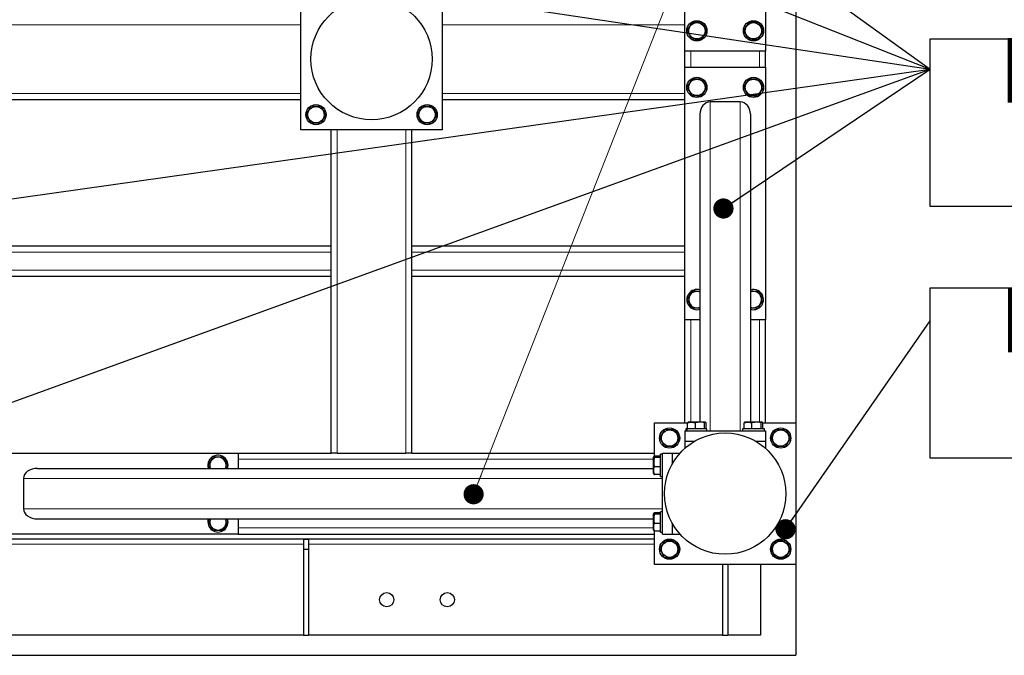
# Model space of a CAD drawing. Header units: millimetres. Extents: x 5 to 415, y 5 to 292.
# Tile 9 of 40: x 128 to 177, y 208 to 240. Entities that reach past the tile are written whole.
import ezdxf

# ---------------------------------------------------------------- set-up
doc = ezdxf.new("R2010")
doc.units = ezdxf.units.MM
doc.layers.add('NOTES', color=6, linetype='Continuous')
doc.layers.add('TRAIT-FORT', color=4, linetype='Continuous', lineweight=25)
doc.styles.add('SLDTEXTSTYLE1', font='TXT', dxfattribs={"width": 0.605})
doc.dimstyles.new('SLDDIMSTYLE6', dxfattribs={"dimtxt": 0.18, "dimasz": 1, "dimexe": 0, "dimexo": 0.0625, "dimgap": 0, "dimtad": 0, "dimtih": 1, "dimtoh": 1, "dimdec": 0, "dimrnd": 1e-09, "dimzin": 0, "dimdsep": 46, "dimtxsty": 'Standard', "dimblk1": 'DOT', "dimblk2": 'DOT', "dimsah": 1, "dimcen": 0.09, "dimadec": 0, "dimazin": 0, "dimtfac": 1, "dimtdec": 0, "dimtofl": 0, "dimtmove": 0, "dimatfit": 3, "dimldrblk": 'DOT', "dimfxl": 1, "dimfrac": 2, "dimtolj": 1, "dimtzin": 0, "dimarcsym": 0})

# ---------------------------------------------------------------- blocks, each defined once
blk = doc.blocks.new('_Dot')
at = {"color": 0, "linetype": 'ByBlock', "lineweight": -2}
blk.add_line((-0.5, 0), (-1, 0), dxfattribs=at)
at = {"color": 0, "linetype": 'ByBlock', "const_width": 0.5}
blk.add_lwpolyline([(-0.25, 0, 1), (0.25, 0, 1)], format="xyb", close=True, dxfattribs=at)
blk = doc.blocks.new('SW_NOTE_7')
at = {"layer": 'NOTES', "color": 0}
for p, q in [((0, -6.792), (0, 1.509)), ((0, 1.509), (26.667, 1.509)), ((26.667, 1.509), (26.667, -6.792)), ((26.667, -6.792), (0, -6.792))]:
    blk.add_line(p, q, dxfattribs=at)
at = {"layer": 'NOTES', "color": 0, "char_height": 3.2, "attachment_point": 2, "style": 'SLDTEXTSTYLE1'}
for s, insert in [('FAU-GRD6/7-04', (13.193, 1.553)), ('BRACON 2', (13.197, -2.647))]:
    blk.add_mtext(s, dxfattribs=dict(at, insert=insert))
blk = doc.blocks.new('SW_NOTE_12')
at = {"layer": 'NOTES', "color": 0}
for p, q in [((0, -6.792), (0, 1.635)), ((0, 1.635), (26.667, 1.635)), ((26.667, 1.635), (26.667, -6.792)), ((26.667, -6.792), (0, -6.792))]:
    blk.add_line(p, q, dxfattribs=at)
at = {"layer": 'NOTES', "color": 0, "char_height": 3.2, "attachment_point": 2, "style": 'SLDTEXTSTYLE1'}
for s, insert in [('FAU-GRD6/7-06', (13.205, 1.651)), ('POTEAU P2', (13.305, -2.549))]:
    blk.add_mtext(s, dxfattribs=dict(at, insert=insert))

msp = doc.modelspace()

# ---------------------------------------------------------------- linework, layer by layer
at = {"lineweight": 18}
for p, q in [((150.6165, 216.20334), (171.57233, 269.43396)), ((106.06571, 239.43433), (142.06571, 239.43433)), ((149.06571, 239.43433), (161.06571, 239.43433)), ((161.36571, 237.33433), (161.36571, 238.13433)), ((164.76571, 237.33433), (164.76571, 238.13433)), ((106.06571, 236.03433), (142.06571, 236.03433)), ((149.06571, 236.03433), (161.06571, 236.03433)), ((162.31571, 235.61416), (162.31571, 219.33433)), ((163.81571, 235.61416), (163.81571, 219.33433)), ((143.86571, 218.23433), (143.86571, 234.23433)), ((147.26571, 218.23433), (147.26571, 234.23433)), ((143.56571, 228.18433), (106.06571, 228.18433)), ((161.06571, 228.18433), (147.56571, 228.18433)), ((143.56571, 227.28433), (106.06571, 227.28433)), ((161.06571, 227.28433), (147.56571, 227.28433)), ((161.36571, 219.78433), (161.36571, 224.83433)), ((164.76571, 219.78433), (164.76571, 224.83433)), ((138.96571, 217.93433), (159.51571, 217.93433)), ((128.3394, 216.98433), (159.96571, 216.98433)), ((128.3394, 215.48433), (159.96571, 215.48433)), ((138.96571, 214.53433), (159.51571, 214.53433)), ((142.19071, 213.73433), (121.69071, 213.73433)), ((159.56571, 213.73433), (142.44071, 213.73433))]:
    msp.add_line(p, q, dxfattribs=at)
at = {"layer": 'TRAIT-FORT', "lineweight": 25}
for p, q in [((166.56571, 255.73433), (166.56571, 219.73433)), ((161.06571, 238.13433), (161.06571, 250.63433)), ((165.06571, 250.63433), (165.06571, 238.13433)), ((142.06571, 234.23433), (142.06571, 241.23433)), ((149.06571, 241.23433), (149.06571, 234.23433)), ((161.06571, 237.33433), (161.06571, 238.13433)), ((165.06571, 238.13433), (161.06571, 238.13433)), ((165.06571, 237.33433), (165.06571, 238.13433)), ((161.06571, 237.33433), (165.06571, 237.33433)), ((161.06571, 224.83433), (161.06571, 237.33433)), ((165.06571, 237.33433), (165.06571, 224.83433)), ((106.06571, 235.73433), (142.06571, 235.73433)), ((149.06571, 235.73433), (161.06571, 235.73433)), ((163.81571, 235.61416), (162.31571, 235.61416)), ((161.81571, 235.00377), (161.81571, 219.78433)), ((164.31571, 235.00377), (164.31571, 219.78433)), ((149.06571, 234.23433), (142.06571, 234.23433)), ((143.56571, 218.23433), (143.56571, 234.23433)), ((147.56571, 218.23433), (147.56571, 234.23433)), ((143.56571, 228.48433), (106.06571, 228.48433)), ((161.06571, 228.48433), (147.56571, 228.48433)), ((143.56571, 226.98433), (106.06571, 226.98433)), ((161.06571, 226.98433), (147.56571, 226.98433)), ((161.06571, 219.73433), (161.06571, 224.83433)), ((161.81571, 224.83433), (161.06571, 224.83433)), ((165.06571, 224.83433), (164.31571, 224.83433)), ((165.06571, 219.73433), (165.06571, 224.83433)), ((161.26196, 219.78433), (161.23488, 219.7687)), ((161.26196, 219.78433), (162.06946, 219.78433)), ((162.09653, 219.7687), (162.06946, 219.78433)), ((164.06196, 219.78433), (164.03488, 219.7687)), ((164.06196, 219.78433), (164.86946, 219.78433)), ((164.89653, 219.7687), (164.86946, 219.78433)), ((159.56571, 218.09139), (159.56571, 219.73433)), ((159.56571, 219.73433), (161.20865, 219.73433)), ((161.06571, 219.33433), (161.06571, 218.83433)), ((161.06571, 219.33433), (165.06571, 219.33433)), ((161.11571, 219.43433), (161.11571, 219.33433)), ((161.16571, 219.43433), (161.11571, 219.43433)), ((161.16571, 219.43433), (161.16571, 219.33433)), ((162.16571, 219.43433), (161.16571, 219.43433)), ((161.2085, 219.43433), (161.2085, 219.7341)), ((161.59153, 219.43433), (161.59153, 219.7341)), ((162.04874, 219.43433), (162.04874, 219.7341)), ((162.12291, 219.43433), (162.12291, 219.7341)), ((162.16571, 219.33433), (162.16571, 219.43433)), ((163.91571, 219.43433), (163.91571, 219.33433)), ((165.01571, 219.43433), (163.91571, 219.43433)), ((164.0085, 219.43433), (164.0085, 219.7341)), ((164.39153, 219.43433), (164.39153, 219.7341)), ((164.84874, 219.43433), (164.84874, 219.7341)), ((164.92277, 219.73433), (166.56571, 219.73433)), ((164.92291, 219.43433), (164.92291, 219.7341)), ((165.01571, 219.33433), (165.01571, 219.43433)), ((165.06571, 219.33433), (165.06571, 218.83433)), ((166.56571, 219.73433), (166.56571, 212.73433)), ((161.06571, 218.83433), (161.56904, 218.83433)), ((161.06571, 218.83433), (161.06571, 218.4704)), ((164.56237, 218.83433), (165.06571, 218.83433)), ((165.06571, 218.83433), (165.06571, 218.4704)), ((126.46571, 218.23433), (138.96571, 218.23433)), ((138.96571, 218.23433), (143.56571, 218.23433)), ((138.96571, 218.23433), (138.96571, 217.48433)), ((143.86571, 218.23433), (143.56571, 218.23433)), ((143.86571, 218.23433), (147.26571, 218.23433)), ((147.56571, 218.23433), (147.26571, 218.23433)), ((147.56571, 218.23433), (159.56571, 218.23433)), ((159.53134, 218.06516), (159.51571, 218.03808)), ((159.51571, 217.23058), (159.51571, 218.03808)), ((159.86571, 218.09154), (159.56594, 218.09154)), ((159.86571, 218.01736), (159.56594, 218.01736)), ((159.96571, 218.18433), (159.86571, 218.18433)), ((159.86571, 217.08433), (159.86571, 218.18433)), ((159.96571, 214.23433), (159.96571, 218.23433)), ((159.96571, 218.23433), (160.46571, 218.23433)), ((160.46571, 217.73099), (160.46571, 218.23433)), ((160.46571, 218.23433), (160.82964, 218.23433)), ((129.03448, 217.48433), (159.51571, 217.48433)), ((137.47517, 217.64874), (137.56376, 217.48433)), ((159.86571, 217.56015), (159.56594, 217.56015)), ((128.3394, 216.98433), (128.3394, 215.48433)), ((159.51571, 217.23058), (159.53134, 217.2035)), ((159.86571, 217.17713), (159.56594, 217.17713)), ((159.86571, 217.08433), (159.96571, 217.08433)), ((129.03448, 214.98433), (159.51571, 214.98433)), ((138.96571, 214.98433), (138.96571, 214.23433)), ((159.53134, 215.26516), (159.51571, 215.23808)), ((159.51571, 214.43058), (159.51571, 215.23808)), ((159.86571, 215.29154), (159.56594, 215.29154)), ((159.86571, 215.21736), (159.56594, 215.21736)), ((159.96571, 215.33433), (159.86571, 215.33433)), ((159.86571, 214.33433), (159.86571, 215.33433)), ((159.51571, 214.43058), (159.53134, 214.4035)), ((159.86571, 214.76015), (159.56594, 214.76015)), ((160.46571, 214.23433), (160.46571, 214.73767)), ((159.56571, 213.98433), (107.56571, 213.98433)), ((138.96571, 214.23433), (126.46571, 214.23433)), ((138.96571, 214.23433), (159.56571, 214.23433)), ((142.19071, 213.98433), (142.44071, 213.98433)), ((142.19071, 213.98433), (142.19071, 213.48433)), ((142.44071, 213.98433), (142.44071, 213.48433)), ((159.56571, 212.73433), (159.56571, 214.37727)), ((159.86571, 214.37713), (159.56594, 214.37713)), ((159.86571, 214.33433), (159.96571, 214.33433)), ((159.96571, 214.23433), (160.46571, 214.23433)), ((160.46571, 214.23433), (160.82964, 214.23433)), ((142.19071, 213.48433), (142.19071, 209.23433)), ((142.19071, 213.48433), (142.44071, 213.48433)), ((142.44071, 213.48433), (142.44071, 209.23433)), ((166.56571, 212.73433), (159.56571, 212.73433)), ((162.94071, 212.73433), (162.94071, 209.23433)), ((163.19071, 212.73433), (163.19071, 209.23433)), ((164.81571, 212.73433), (164.81571, 209.23433)), ((166.56571, 212.73433), (166.56571, 208.23433)), ((142.19071, 209.23433), (121.69071, 209.23433)), ((142.19071, 209.23433), (142.44071, 209.23433)), ((162.94071, 209.23433), (142.44071, 209.23433)), ((162.94071, 209.23433), (163.19071, 209.23433)), ((164.81571, 209.23433), (163.19071, 209.23433)), ((104.06576, 208.23433), (166.56571, 208.23433))]:
    msp.add_line(p, q, dxfattribs=at)
for centre, radius in [((145.56571, 237.73433), 3), ((161.66571, 239.13433), 0.5), ((161.66571, 239.13433), 0.40375), ((164.46571, 239.13433), 0.5), ((164.46571, 239.13433), 0.40375), ((161.66571, 236.33433), 0.5), ((164.46571, 236.33433), 0.5), ((161.66571, 236.33433), 0.40375), ((164.46571, 236.33433), 0.40375), ((142.81571, 234.98433), 0.5), ((142.81571, 234.98433), 0.40375), ((148.31571, 234.98433), 0.5), ((148.31571, 234.98433), 0.40375), ((160.31571, 218.98433), 0.5), ((160.31571, 218.98433), 0.40375), ((165.81571, 218.98433), 0.5), ((165.81571, 218.98433), 0.40375), ((163.06571, 216.23433), 3), ((160.31571, 213.48433), 0.5), ((165.81571, 213.48433), 0.5), ((160.31571, 213.48433), 0.40375), ((165.81571, 213.48433), 0.40375), ((146.31571, 210.98433), 0.35), ((149.31571, 210.98433), 0.35)]:
    msp.add_circle(centre, radius, dxfattribs=at)
for centre, radius, start, end in [((161.66571, 225.83433), 0.5, 72.542397, 287.457603), ((161.66571, 225.83433), 0.40375, 68.190793, 291.809207), ((164.46571, 225.83433), 0.5, 20.26999, 107.457603), ((164.46571, 225.83433), 0.40375, 28.317532, 111.809207), ((164.46571, 225.83433), 0.40375, 248.190793, 28.317532), ((164.46571, 225.83433), 0.5, 252.542397, 20.26999), ((137.96571, 217.63433), 0.5, 20.26999, 197.457603), ((137.96571, 217.63433), 0.40375, 28.317532, 201.809207), ((137.96571, 217.63433), 0.40375, 338.190793, 28.317532), ((137.96571, 217.63433), 0.5, 342.542397, 20.26999), ((137.96571, 214.83433), 0.5, 162.542397, 17.457603), ((137.96571, 214.83433), 0.40375, 158.190793, 21.809207)]:
    msp.add_arc(centre, radius, start, end, dxfattribs=at)
for centre, major_axis, ratio, start_param, end_param in [((162.31571, 235.00377), (0, -0.61039), 0.81915204, 3.14159265, 4.71238898), ((163.81571, 235.00377), (0, -0.61039), 0.81915204, 1.57079633, 3.14159265), ((129.03448, 216.98433), (0.69508, 0), 0.7193398, 1.57079633, 3.14159265), ((129.03448, 215.48433), (0.69508, 0), 0.7193398, 3.14159265, 4.71238898)]:
    msp.add_ellipse(centre, major_axis=major_axis, ratio=ratio, start_param=start_param, end_param=end_param, dxfattribs=at)
for points, knots in [([(161.43292, 239.56635), (161.41055, 239.53011), (161.36532, 239.45683), (161.29831, 239.34826), (161.23426, 239.24447), (161.19499, 239.18084), (161.17517, 239.14874)], [0, 0, 0, 0, 0.26460494, 0.53494775, 0.76534313, 1, 1, 1, 1]), ([(161.43292, 239.56635), (161.47549, 239.5651), (161.56157, 239.56257), (161.6891, 239.55883), (161.811, 239.55525), (161.88574, 239.55305), (161.92345, 239.55194)], [0, 0, 0, 0, 0.26460494, 0.53494775, 0.76534313, 1, 1, 1, 1]), ([(161.92345, 239.55194), (161.95307, 239.49698), (162.00206, 239.40607), (162.0731, 239.27422), (162.1209, 239.18551), (162.14839, 239.13449), (162.15624, 239.11992)], [0, 0, 0, 0, 0.385549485, 0.637641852, 0.896546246, 1, 1, 1, 1]), ([(164.23292, 239.56635), (164.21055, 239.53011), (164.16532, 239.45683), (164.09831, 239.34826), (164.03426, 239.24447), (163.99499, 239.18084), (163.97517, 239.14874)], [0, 0, 0, 0, 0.26460494, 0.53494775, 0.76534313, 1, 1, 1, 1]), ([(164.23292, 239.56635), (164.27549, 239.5651), (164.36157, 239.56257), (164.4891, 239.55883), (164.611, 239.55525), (164.68574, 239.55305), (164.72345, 239.55194)], [0, 0, 0, 0, 0.26460494, 0.53494775, 0.76534313, 1, 1, 1, 1]), ([(164.72345, 239.55194), (164.75307, 239.49698), (164.80206, 239.40607), (164.8731, 239.27422), (164.9209, 239.18551), (164.94839, 239.13449), (164.95624, 239.11992)], [0, 0, 0, 0, 0.385549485, 0.637641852, 0.896546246, 1, 1, 1, 1]), ([(161.17517, 239.14874), (161.20479, 239.09377), (161.25377, 239.00287), (161.32482, 238.87101), (161.37262, 238.78231), (161.40011, 238.73128), (161.40796, 238.71672)], [0, 0, 0, 0, 0.38554949, 0.63764185, 0.89654625, 1, 1, 1, 1]), ([(161.8985, 238.70231), (161.92087, 238.73856), (161.96609, 238.81183), (162.0331, 238.9204), (162.09716, 239.02419), (162.13643, 239.08782), (162.15624, 239.11992)], [0, 0, 0, 0, 0.26460494, 0.53494775, 0.76534313, 1, 1, 1, 1]), ([(163.97517, 239.14874), (164.00479, 239.09377), (164.05377, 239.00287), (164.12482, 238.87101), (164.17262, 238.78231), (164.20011, 238.73128), (164.20796, 238.71672)], [0, 0, 0, 0, 0.38554949, 0.63764185, 0.89654625, 1, 1, 1, 1]), ([(164.6985, 238.70231), (164.72087, 238.73856), (164.76609, 238.81183), (164.8331, 238.9204), (164.89716, 239.02419), (164.93643, 239.08782), (164.95624, 239.11992)], [0, 0, 0, 0, 0.26460494, 0.53494775, 0.76534313, 1, 1, 1, 1]), ([(161.8985, 238.70231), (161.85592, 238.70356), (161.76985, 238.70609), (161.64232, 238.70983), (161.52041, 238.71342), (161.44567, 238.71561), (161.40796, 238.71672)], [0, 0, 0, 0, 0.264604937, 0.534947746, 0.765343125, 1, 1, 1, 1]), ([(164.6985, 238.70231), (164.65592, 238.70356), (164.56985, 238.70609), (164.44232, 238.70983), (164.32041, 238.71342), (164.24567, 238.71561), (164.20796, 238.71672)], [0, 0, 0, 0, 0.264604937, 0.534947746, 0.765343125, 1, 1, 1, 1]), ([(161.43292, 236.76635), (161.41055, 236.73011), (161.36532, 236.65683), (161.29831, 236.54826), (161.23426, 236.44447), (161.19499, 236.38084), (161.17517, 236.34874)], [0, 0, 0, 0, 0.26460494, 0.53494775, 0.76534313, 1, 1, 1, 1]), ([(161.17517, 236.34874), (161.20479, 236.29377), (161.25377, 236.20287), (161.32482, 236.07101), (161.37262, 235.98231), (161.40011, 235.93128), (161.40796, 235.91672)], [0, 0, 0, 0, 0.38554949, 0.63764185, 0.89654625, 1, 1, 1, 1]), ([(161.43292, 236.76635), (161.47549, 236.7651), (161.56157, 236.76257), (161.6891, 236.75883), (161.811, 236.75525), (161.88574, 236.75305), (161.92345, 236.75194)], [0, 0, 0, 0, 0.26460494, 0.53494775, 0.76534313, 1, 1, 1, 1]), ([(161.92345, 236.75194), (161.95307, 236.69698), (162.00206, 236.60607), (162.0731, 236.47422), (162.1209, 236.38551), (162.14839, 236.33449), (162.15624, 236.31992)], [0, 0, 0, 0, 0.385549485, 0.637641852, 0.896546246, 1, 1, 1, 1]), ([(164.23292, 236.76635), (164.21055, 236.73011), (164.16532, 236.65683), (164.09831, 236.54826), (164.03426, 236.44447), (163.99499, 236.38084), (163.97517, 236.34874)], [0, 0, 0, 0, 0.26460494, 0.53494775, 0.76534313, 1, 1, 1, 1]), ([(163.97517, 236.34874), (164.00479, 236.29377), (164.05377, 236.20287), (164.12482, 236.07101), (164.17262, 235.98231), (164.20011, 235.93128), (164.20796, 235.91672)], [0, 0, 0, 0, 0.38554949, 0.63764185, 0.89654625, 1, 1, 1, 1]), ([(164.23292, 236.76635), (164.27549, 236.7651), (164.36157, 236.76257), (164.4891, 236.75883), (164.611, 236.75525), (164.68574, 236.75305), (164.72345, 236.75194)], [0, 0, 0, 0, 0.26460494, 0.53494775, 0.76534313, 1, 1, 1, 1]), ([(164.72345, 236.75194), (164.75307, 236.69698), (164.80206, 236.60607), (164.8731, 236.47422), (164.9209, 236.38551), (164.94839, 236.33449), (164.95624, 236.31992)], [0, 0, 0, 0, 0.385549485, 0.637641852, 0.896546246, 1, 1, 1, 1]), ([(161.8985, 235.90231), (161.85592, 235.90356), (161.76985, 235.90609), (161.64232, 235.90983), (161.52041, 235.91342), (161.44567, 235.91561), (161.40796, 235.91672)], [0, 0, 0, 0, 0.264604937, 0.534947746, 0.765343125, 1, 1, 1, 1]), ([(161.8985, 235.90231), (161.92087, 235.93856), (161.96609, 236.01183), (162.0331, 236.1204), (162.09716, 236.22419), (162.13643, 236.28782), (162.15624, 236.31992)], [0, 0, 0, 0, 0.26460494, 0.53494775, 0.76534313, 1, 1, 1, 1]), ([(164.6985, 235.90231), (164.65592, 235.90356), (164.56985, 235.90609), (164.44232, 235.90983), (164.32041, 235.91342), (164.24567, 235.91561), (164.20796, 235.91672)], [0, 0, 0, 0, 0.264604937, 0.534947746, 0.765343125, 1, 1, 1, 1]), ([(164.6985, 235.90231), (164.72087, 235.93856), (164.76609, 236.01183), (164.8331, 236.1204), (164.89716, 236.22419), (164.93643, 236.28782), (164.95624, 236.31992)], [0, 0, 0, 0, 0.26460494, 0.53494775, 0.76534313, 1, 1, 1, 1]), ([(142.58292, 235.41635), (142.56055, 235.38011), (142.51532, 235.30683), (142.44831, 235.19826), (142.38426, 235.09447), (142.34499, 235.03084), (142.32517, 234.99874)], [0, 0, 0, 0, 0.26460494, 0.53494775, 0.76534313, 1, 1, 1, 1]), ([(142.58292, 235.41635), (142.62549, 235.4151), (142.71157, 235.41257), (142.8391, 235.40883), (142.961, 235.40525), (143.03574, 235.40305), (143.07345, 235.40194)], [0, 0, 0, 0, 0.26460494, 0.53494775, 0.76534313, 1, 1, 1, 1]), ([(143.07345, 235.40194), (143.10307, 235.34698), (143.15206, 235.25607), (143.2231, 235.12422), (143.2709, 235.03551), (143.29839, 234.98449), (143.30624, 234.96992)], [0, 0, 0, 0, 0.385549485, 0.637641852, 0.896546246, 1, 1, 1, 1]), ([(148.08292, 235.41635), (148.06055, 235.38011), (148.01532, 235.30683), (147.94831, 235.19826), (147.88426, 235.09447), (147.84499, 235.03084), (147.82517, 234.99874)], [0, 0, 0, 0, 0.26460494, 0.53494775, 0.76534313, 1, 1, 1, 1]), ([(148.08292, 235.41635), (148.12549, 235.4151), (148.21157, 235.41257), (148.3391, 235.40883), (148.461, 235.40525), (148.53574, 235.40305), (148.57345, 235.40194)], [0, 0, 0, 0, 0.26460494, 0.53494775, 0.76534313, 1, 1, 1, 1]), ([(148.57345, 235.40194), (148.60307, 235.34698), (148.65206, 235.25607), (148.7231, 235.12422), (148.7709, 235.03551), (148.79839, 234.98449), (148.80624, 234.96992)], [0, 0, 0, 0, 0.385549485, 0.637641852, 0.896546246, 1, 1, 1, 1]), ([(142.32517, 234.99874), (142.35479, 234.94377), (142.40377, 234.85287), (142.47482, 234.72101), (142.52262, 234.63231), (142.55011, 234.58128), (142.55796, 234.56672)], [0, 0, 0, 0, 0.38554949, 0.63764185, 0.89654625, 1, 1, 1, 1]), ([(143.0485, 234.55231), (143.07087, 234.58856), (143.11609, 234.66183), (143.1831, 234.7704), (143.24716, 234.87419), (143.28643, 234.93782), (143.30624, 234.96992)], [0, 0, 0, 0, 0.26460494, 0.53494775, 0.76534313, 1, 1, 1, 1]), ([(147.82517, 234.99874), (147.85479, 234.94377), (147.90377, 234.85287), (147.97482, 234.72101), (148.02262, 234.63231), (148.05011, 234.58128), (148.05796, 234.56672)], [0, 0, 0, 0, 0.38554949, 0.63764185, 0.89654625, 1, 1, 1, 1]), ([(148.5485, 234.55231), (148.57087, 234.58856), (148.61609, 234.66183), (148.6831, 234.7704), (148.74716, 234.87419), (148.78643, 234.93782), (148.80624, 234.96992)], [0, 0, 0, 0, 0.26460494, 0.53494775, 0.76534313, 1, 1, 1, 1]), ([(143.0485, 234.55231), (143.00592, 234.55356), (142.91985, 234.55609), (142.79232, 234.55983), (142.67041, 234.56342), (142.59567, 234.56561), (142.55796, 234.56672)], [0, 0, 0, 0, 0.264604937, 0.534947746, 0.765343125, 1, 1, 1, 1]), ([(148.5485, 234.55231), (148.50592, 234.55356), (148.41985, 234.55609), (148.29232, 234.55983), (148.17041, 234.56342), (148.09567, 234.56561), (148.05796, 234.56672)], [0, 0, 0, 0, 0.264604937, 0.534947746, 0.765343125, 1, 1, 1, 1]), ([(161.43292, 226.26635), (161.41055, 226.23011), (161.36532, 226.15683), (161.29831, 226.04826), (161.23426, 225.94447), (161.19499, 225.88084), (161.17517, 225.84874)], [0, 0, 0, 0, 0.26460494, 0.53494775, 0.76534313, 1, 1, 1, 1]), ([(161.43292, 226.26635), (161.47551, 226.2651), (161.56162, 226.26257), (161.6889, 226.25883), (161.77452, 226.25632), (161.81371, 226.25517), (161.81571, 226.25511)], [0, 0, 0, 0, 0.340241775, 0.687861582, 0.984115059, 1, 1, 1, 1]), ([(164.31571, 226.26392), (164.33089, 226.26347), (164.38968, 226.26175), (164.48919, 226.25882), (164.61098, 226.25525), (164.68574, 226.25305), (164.72345, 226.25194)], [0, 0, 0, 0, 0.11343442, 0.43934989, 0.71710619, 1, 1, 1, 1]), ([(164.72345, 226.25194), (164.75307, 226.19698), (164.80206, 226.10607), (164.8731, 225.97422), (164.9209, 225.88551), (164.94839, 225.83449), (164.95624, 225.81992)], [0, 0, 0, 0, 0.385549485, 0.637641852, 0.896546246, 1, 1, 1, 1]), ([(161.17517, 225.84874), (161.20479, 225.79377), (161.25377, 225.70287), (161.32482, 225.57101), (161.37262, 225.48231), (161.40011, 225.43128), (161.40796, 225.41672)], [0, 0, 0, 0, 0.38554949, 0.63764185, 0.89654625, 1, 1, 1, 1]), ([(164.6985, 225.40231), (164.72087, 225.43856), (164.76609, 225.51183), (164.8331, 225.6204), (164.89716, 225.72419), (164.93643, 225.78782), (164.95624, 225.81992)], [0, 0, 0, 0, 0.26460494, 0.53494775, 0.76534313, 1, 1, 1, 1]), ([(161.81571, 225.40474), (161.80053, 225.40519), (161.74173, 225.40691), (161.64223, 225.40984), (161.52043, 225.41341), (161.44568, 225.41561), (161.40796, 225.41672)], [0, 0, 0, 0, 0.11343442, 0.43934989, 0.71710619, 1, 1, 1, 1]), ([(164.6985, 225.40231), (164.65591, 225.40356), (164.5698, 225.40609), (164.44251, 225.40983), (164.3569, 225.41234), (164.3177, 225.41349), (164.31571, 225.41355)], [0, 0, 0, 0, 0.34024178, 0.68786158, 0.98411506, 1, 1, 1, 1]), ([(161.2085, 219.7341), (161.25724, 219.74929), (161.33783, 219.77441), (161.45473, 219.77208), (161.53338, 219.75463), (161.57862, 219.73866), (161.59153, 219.7341)], [0, 0, 0, 0, 0.38554949, 0.63764185, 0.89654625, 1, 1, 1, 1]), ([(161.23577, 219.76716), (161.2324, 219.76548), (161.22315, 219.76088), (161.2142, 219.74451), (161.2085, 219.7341)], [0, 0, 0, 0, 0.36430472, 1, 1, 1, 1]), ([(162.04874, 219.7341), (162.00905, 219.74507), (161.92883, 219.76723), (161.80996, 219.77534), (161.69634, 219.76344), (161.62668, 219.74394), (161.59153, 219.7341)], [0, 0, 0, 0, 0.26460494, 0.53494775, 0.76534313, 1, 1, 1, 1]), ([(162.04874, 219.7341), (162.05517, 219.74507), (162.06819, 219.76723), (162.08747, 219.77534), (162.10591, 219.76344), (162.11721, 219.74394), (162.12291, 219.7341)], [0, 0, 0, 0, 0.26460494, 0.53494775, 0.76534313, 1, 1, 1, 1]), ([(164.0085, 219.7341), (164.05724, 219.74929), (164.13783, 219.77441), (164.25473, 219.77208), (164.33338, 219.75463), (164.37862, 219.73866), (164.39153, 219.7341)], [0, 0, 0, 0, 0.38554949, 0.63764185, 0.89654625, 1, 1, 1, 1]), ([(164.03577, 219.76716), (164.0324, 219.76548), (164.02315, 219.76088), (164.0142, 219.74451), (164.0085, 219.7341)], [0, 0, 0, 0, 0.36430472, 1, 1, 1, 1]), ([(164.84874, 219.7341), (164.80905, 219.74507), (164.72883, 219.76723), (164.60996, 219.77534), (164.49634, 219.76344), (164.42668, 219.74394), (164.39153, 219.7341)], [0, 0, 0, 0, 0.26460494, 0.53494775, 0.76534313, 1, 1, 1, 1]), ([(164.84874, 219.7341), (164.85517, 219.74507), (164.86819, 219.76723), (164.88747, 219.77534), (164.90591, 219.76344), (164.91721, 219.74394), (164.92291, 219.7341)], [0, 0, 0, 0, 0.26460494, 0.53494775, 0.76534313, 1, 1, 1, 1]), ([(160.08292, 219.41635), (160.06055, 219.38011), (160.01532, 219.30683), (159.94831, 219.19826), (159.88426, 219.09447), (159.84499, 219.03084), (159.82517, 218.99874)], [0, 0, 0, 0, 0.26460494, 0.53494775, 0.76534313, 1, 1, 1, 1]), ([(160.08292, 219.41635), (160.12549, 219.4151), (160.21157, 219.41257), (160.3391, 219.40883), (160.461, 219.40525), (160.53574, 219.40305), (160.57345, 219.40194)], [0, 0, 0, 0, 0.26460494, 0.53494775, 0.76534313, 1, 1, 1, 1]), ([(160.57345, 219.40194), (160.60307, 219.34698), (160.65206, 219.25607), (160.7231, 219.12422), (160.7709, 219.03551), (160.79839, 218.98449), (160.80624, 218.96992)], [0, 0, 0, 0, 0.385549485, 0.637641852, 0.896546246, 1, 1, 1, 1]), ([(165.58292, 219.41635), (165.56055, 219.38011), (165.51532, 219.30683), (165.44831, 219.19826), (165.38426, 219.09447), (165.34499, 219.03084), (165.32517, 218.99874)], [0, 0, 0, 0, 0.26460494, 0.53494775, 0.76534313, 1, 1, 1, 1]), ([(165.58292, 219.41635), (165.62549, 219.4151), (165.71157, 219.41257), (165.8391, 219.40883), (165.961, 219.40525), (166.03574, 219.40305), (166.07345, 219.40194)], [0, 0, 0, 0, 0.26460494, 0.53494775, 0.76534313, 1, 1, 1, 1]), ([(166.07345, 219.40194), (166.10307, 219.34698), (166.15206, 219.25607), (166.2231, 219.12422), (166.2709, 219.03551), (166.29839, 218.98449), (166.30624, 218.96992)], [0, 0, 0, 0, 0.385549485, 0.637641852, 0.896546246, 1, 1, 1, 1]), ([(159.82517, 218.99874), (159.85479, 218.94377), (159.90377, 218.85287), (159.97482, 218.72101), (160.02262, 218.63231), (160.05011, 218.58128), (160.05796, 218.56672)], [0, 0, 0, 0, 0.38554949, 0.63764185, 0.89654625, 1, 1, 1, 1]), ([(160.5485, 218.55231), (160.57087, 218.58856), (160.61609, 218.66183), (160.6831, 218.7704), (160.74716, 218.87419), (160.78643, 218.93782), (160.80624, 218.96992)], [0, 0, 0, 0, 0.26460494, 0.53494775, 0.76534313, 1, 1, 1, 1]), ([(165.32517, 218.99874), (165.35479, 218.94377), (165.40377, 218.85287), (165.47482, 218.72101), (165.52262, 218.63231), (165.55011, 218.58128), (165.55796, 218.56672)], [0, 0, 0, 0, 0.38554949, 0.63764185, 0.89654625, 1, 1, 1, 1]), ([(166.0485, 218.55231), (166.07087, 218.58856), (166.11609, 218.66183), (166.1831, 218.7704), (166.24716, 218.87419), (166.28643, 218.93782), (166.30624, 218.96992)], [0, 0, 0, 0, 0.26460494, 0.53494775, 0.76534313, 1, 1, 1, 1]), ([(160.5485, 218.55231), (160.50592, 218.55356), (160.41985, 218.55609), (160.29232, 218.55983), (160.17041, 218.56342), (160.09567, 218.56561), (160.05796, 218.56672)], [0, 0, 0, 0, 0.264604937, 0.534947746, 0.765343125, 1, 1, 1, 1]), ([(166.0485, 218.55231), (166.00592, 218.55356), (165.91985, 218.55609), (165.79232, 218.55983), (165.67041, 218.56342), (165.59567, 218.56561), (165.55796, 218.56672)], [0, 0, 0, 0, 0.264604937, 0.534947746, 0.765343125, 1, 1, 1, 1]), ([(137.73292, 218.06635), (137.71055, 218.03011), (137.66532, 217.95683), (137.59831, 217.84826), (137.53426, 217.74447), (137.49499, 217.68084), (137.47517, 217.64874)], [0, 0, 0, 0, 0.26460494, 0.53494775, 0.76534313, 1, 1, 1, 1]), ([(137.73292, 218.06635), (137.77549, 218.0651), (137.86157, 218.06257), (137.9891, 218.05883), (138.111, 218.05525), (138.18574, 218.05305), (138.22345, 218.05194)], [0, 0, 0, 0, 0.26460494, 0.53494775, 0.76534313, 1, 1, 1, 1]), ([(138.22345, 218.05194), (138.25307, 217.99698), (138.30206, 217.90607), (138.3731, 217.77422), (138.4209, 217.68551), (138.44839, 217.63449), (138.45624, 217.61992)], [0, 0, 0, 0, 0.385549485, 0.637641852, 0.896546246, 1, 1, 1, 1]), ([(159.56594, 218.01736), (159.55497, 218.0238), (159.53281, 218.03681), (159.5247, 218.0561), (159.5366, 218.07453), (159.5561, 218.08583), (159.56594, 218.09154)], [0, 0, 0, 0, 0.26460494, 0.53494775, 0.76534313, 1, 1, 1, 1]), ([(159.56594, 218.01736), (159.55497, 217.97768), (159.53281, 217.89745), (159.5247, 217.77859), (159.5366, 217.66496), (159.5561, 217.5953), (159.56594, 217.56015)], [0, 0, 0, 0, 0.26460494, 0.53494775, 0.76534313, 1, 1, 1, 1]), ([(138.37256, 217.48433), (138.38056, 217.49729), (138.40897, 217.54333), (138.43648, 217.5879), (138.45624, 217.61992)], [0, 0, 0, 0, 0.28153308, 1, 1, 1, 1]), ([(159.56594, 217.17713), (159.55075, 217.22586), (159.52563, 217.30646), (159.52796, 217.42336), (159.5454, 217.502), (159.56138, 217.54724), (159.56594, 217.56015)], [0, 0, 0, 0, 0.38554949, 0.63764185, 0.89654625, 1, 1, 1, 1]), ([(159.53288, 217.20439), (159.53456, 217.20102), (159.53915, 217.19177), (159.55553, 217.18282), (159.56594, 217.17713)], [0, 0, 0, 0, 0.36430472, 1, 1, 1, 1]), ([(137.55886, 214.98433), (137.55086, 214.97137), (137.52245, 214.92534), (137.49494, 214.88076), (137.47517, 214.84874)], [0, 0, 0, 0, 0.28153308, 1, 1, 1, 1]), ([(138.36765, 214.98433), (138.36923, 214.9814), (138.39119, 214.94066), (138.4209, 214.88552), (138.44839, 214.83449), (138.45624, 214.81992)], [0, 0, 0, 0, 0.05239143, 0.72945644, 1, 1, 1, 1]), ([(159.56594, 215.21736), (159.55497, 215.2238), (159.53281, 215.23681), (159.5247, 215.2561), (159.5366, 215.27453), (159.5561, 215.28583), (159.56594, 215.29154)], [0, 0, 0, 0, 0.26460494, 0.53494775, 0.76534313, 1, 1, 1, 1]), ([(159.56594, 215.21736), (159.55497, 215.17768), (159.53281, 215.09745), (159.5247, 214.97859), (159.5366, 214.86496), (159.5561, 214.7953), (159.56594, 214.76015)], [0, 0, 0, 0, 0.26460494, 0.53494775, 0.76534313, 1, 1, 1, 1]), ([(137.47517, 214.84874), (137.50479, 214.79377), (137.55377, 214.70287), (137.62482, 214.57101), (137.67262, 214.48231), (137.70011, 214.43128), (137.70796, 214.41672)], [0, 0, 0, 0, 0.38554949, 0.63764185, 0.89654625, 1, 1, 1, 1]), ([(138.1985, 214.40231), (138.15592, 214.40356), (138.06985, 214.40609), (137.94232, 214.40983), (137.82041, 214.41342), (137.74567, 214.41561), (137.70796, 214.41672)], [0, 0, 0, 0, 0.264604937, 0.534947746, 0.765343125, 1, 1, 1, 1]), ([(138.1985, 214.40231), (138.22087, 214.43856), (138.26609, 214.51183), (138.3331, 214.6204), (138.39716, 214.72419), (138.43643, 214.78782), (138.45624, 214.81992)], [0, 0, 0, 0, 0.26460494, 0.53494775, 0.76534313, 1, 1, 1, 1]), ([(159.56594, 214.37713), (159.55075, 214.42586), (159.52563, 214.50646), (159.52796, 214.62336), (159.5454, 214.702), (159.56138, 214.74724), (159.56594, 214.76015)], [0, 0, 0, 0, 0.38554949, 0.63764185, 0.89654625, 1, 1, 1, 1]), ([(159.53288, 214.40439), (159.53456, 214.40102), (159.53915, 214.39177), (159.55553, 214.38282), (159.56594, 214.37713)], [0, 0, 0, 0, 0.36430472, 1, 1, 1, 1]), ([(160.08292, 213.91635), (160.06055, 213.88011), (160.01532, 213.80683), (159.94831, 213.69826), (159.88426, 213.59447), (159.84499, 213.53084), (159.82517, 213.49874)], [0, 0, 0, 0, 0.26460494, 0.53494775, 0.76534313, 1, 1, 1, 1]), ([(160.08292, 213.91635), (160.12549, 213.9151), (160.21157, 213.91257), (160.3391, 213.90883), (160.461, 213.90525), (160.53574, 213.90305), (160.57345, 213.90194)], [0, 0, 0, 0, 0.26460494, 0.53494775, 0.76534313, 1, 1, 1, 1]), ([(165.58292, 213.91635), (165.56055, 213.88011), (165.51532, 213.80683), (165.44831, 213.69826), (165.38426, 213.59447), (165.34499, 213.53084), (165.32517, 213.49874)], [0, 0, 0, 0, 0.26460494, 0.53494775, 0.76534313, 1, 1, 1, 1]), ([(165.58292, 213.91635), (165.62549, 213.9151), (165.71157, 213.91257), (165.8391, 213.90883), (165.961, 213.90525), (166.03574, 213.90305), (166.07345, 213.90194)], [0, 0, 0, 0, 0.26460494, 0.53494775, 0.76534313, 1, 1, 1, 1]), ([(159.82517, 213.49874), (159.85479, 213.44377), (159.90377, 213.35287), (159.97482, 213.22101), (160.02262, 213.13231), (160.05011, 213.08128), (160.05796, 213.06672)], [0, 0, 0, 0, 0.38554949, 0.63764185, 0.89654625, 1, 1, 1, 1]), ([(160.5485, 213.05231), (160.57087, 213.08856), (160.61609, 213.16183), (160.6831, 213.2704), (160.74716, 213.37419), (160.78643, 213.43782), (160.80624, 213.46992)], [0, 0, 0, 0, 0.26460494, 0.53494775, 0.76534313, 1, 1, 1, 1]), ([(160.57345, 213.90194), (160.60307, 213.84698), (160.65206, 213.75607), (160.7231, 213.62422), (160.7709, 213.53551), (160.79839, 213.48449), (160.80624, 213.46992)], [0, 0, 0, 0, 0.385549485, 0.637641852, 0.896546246, 1, 1, 1, 1]), ([(165.32517, 213.49874), (165.35479, 213.44377), (165.40377, 213.35287), (165.47482, 213.22101), (165.52262, 213.13231), (165.55011, 213.08128), (165.55796, 213.06672)], [0, 0, 0, 0, 0.38554949, 0.63764185, 0.89654625, 1, 1, 1, 1]), ([(166.0485, 213.05231), (166.07087, 213.08856), (166.11609, 213.16183), (166.1831, 213.2704), (166.24716, 213.37419), (166.28643, 213.43782), (166.30624, 213.46992)], [0, 0, 0, 0, 0.26460494, 0.53494775, 0.76534313, 1, 1, 1, 1]), ([(166.07345, 213.90194), (166.10307, 213.84698), (166.15206, 213.75607), (166.2231, 213.62422), (166.2709, 213.53551), (166.29839, 213.48449), (166.30624, 213.46992)], [0, 0, 0, 0, 0.385549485, 0.637641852, 0.896546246, 1, 1, 1, 1]), ([(160.5485, 213.05231), (160.50592, 213.05356), (160.41985, 213.05609), (160.29232, 213.05983), (160.17041, 213.06342), (160.09567, 213.06561), (160.05796, 213.06672)], [0, 0, 0, 0, 0.264604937, 0.534947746, 0.765343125, 1, 1, 1, 1]), ([(166.0485, 213.05231), (166.00592, 213.05356), (165.91985, 213.05609), (165.79232, 213.05983), (165.67041, 213.06342), (165.59567, 213.06561), (165.55796, 213.06672)], [0, 0, 0, 0, 0.264604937, 0.534947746, 0.765343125, 1, 1, 1, 1])]:
    msp.add_open_spline(points, degree=3, knots=knots, dxfattribs=at)

# ---------------------------------------------------------------- block references
at = {"lineweight": 18, "rotation": 248.5114391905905}
msp.add_blockref('_Dot', (150.6165, 216.20334, 7.48797), dxfattribs=at)
at = {"layer": 'NOTES'}
for name, p in [('SW_NOTE_7', (173.20755, 237.2327)), ('SW_NOTE_12', (173.20755, 224.77987))]:
    msp.add_blockref(name, p, dxfattribs=at)

# ---------------------------------------------------------------- leaders
for points in [[(117.65863, 259.25906), (173.20755, 237.2327)], [(103.87119, 247.62564), (173.20755, 237.2327)], [(163.05549, 244.56803), (173.20755, 237.2327)], [(103.91449, 227.45127), (173.20755, 237.2327)], [(115.58707, 216.33166), (173.20755, 237.2327)], [(162.97999, 230.34242), (173.20755, 237.2327)], [(166.05375, 214.47094), (173.20755, 224.77987)]]:
    msp.add_leader(points, dimstyle='SLDDIMSTYLE6', dxfattribs=at)

doc.saveas('drawing.dxf')
